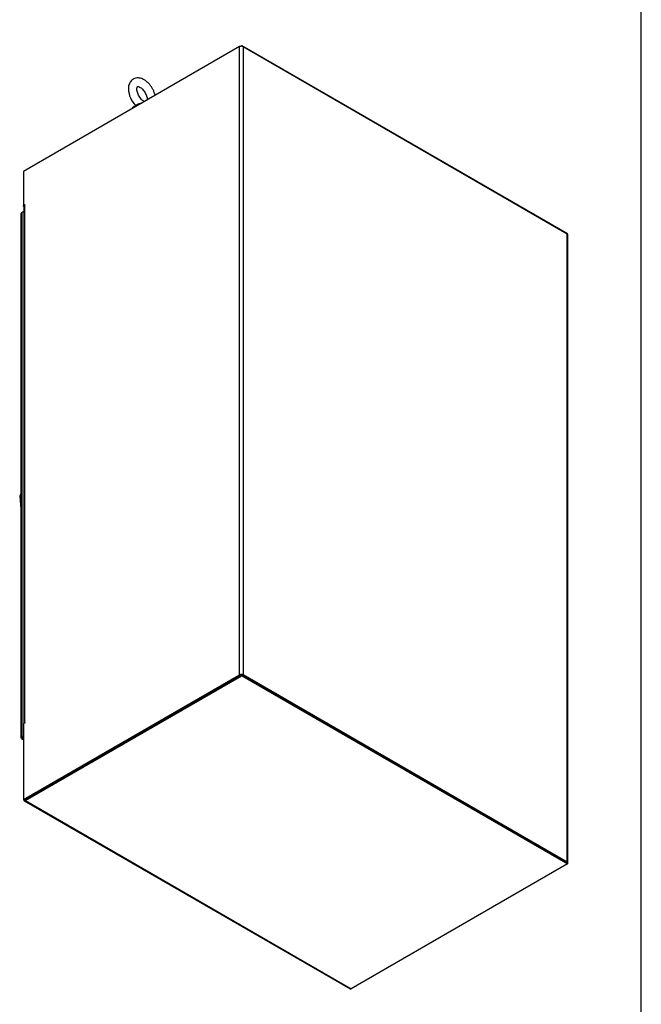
# Model space of a CAD drawing. Header units: inches. Extents: x 1 to 299, y -2 to 199.
# Tile 7 of 8: x 251 to 299, y 40 to 117. Entities that reach past the tile are written whole.
import ezdxf

# ---------------------------------------------------------------- set-up
doc = ezdxf.new("R2010")
doc.units = ezdxf.units.IN
doc.header["$MEASUREMENT"] = 0
for name, color, linetype in [('COM71106-8', 7, 'Continuous'), ('COM71107-8', 7, 'Continuous'), ('COM71108-8', 7, 'Continuous'), ('COM71112-2', 7, 'Continuous'), ('Default', 7, 'Continuous'), ('HAN13066', 7, 'Continuous'), ('SCS00680', 7, 'Continuous'), ('WAF25362', 7, 'Continuous')]:
    doc.layers.add(name, color=color, linetype=linetype)

# ---------------------------------------------------------------- blocks, each defined once
blk = doc.blocks.new('SE7')
at = {"layer": 'COM71106-8', "color": 7, "linetype": 'Continuous'}
for p, q in [((268.1438233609, 114.4259149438), (251.3320858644, 104.7196537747)), ((268.1438233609, 65.54226464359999), (268.1438233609, 114.4259149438)), ((268.4125239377, 114.4259149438), (293.6420938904, 99.85961594)), ((268.4125239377, 114.4259149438), (268.4125239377, 65.54226464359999)), ((251.3320858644, 104.7196537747), (251.3320858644, 102.0660398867)), ((251.4332021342, 102.1244193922), (251.3320858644, 102.0660398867)), ((251.3614055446, 102.0491121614), (251.3320858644, 102.0660398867)), ((251.3436112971, 102.0027614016), (251.3436112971, 61.7622578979)), ((251.3992610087, 102.0803285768), (251.4332021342, 102.0999244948)), ((251.3992610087, 102.0803285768), (251.3992610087, 61.8188821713)), ((251.4438087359, 102.1182956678), (251.4332021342, 102.1244193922)), ((293.6420938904, 50.9759656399), (293.6420938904, 99.85961594)), ((293.697743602, 50.8983984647), (293.697743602, 99.7820487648)), ((251.3320858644, 55.8360034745), (268.1438233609, 65.54226464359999)), ((251.3992610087, 55.7972198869), (268.2109985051, 65.503481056)), ((293.6420938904, 50.9759656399), (268.4125239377, 65.54226464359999)), ((251.4332021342, 61.81398319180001), (251.3320858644, 61.7556036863)), ((251.3320858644, 61.7556036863), (251.3320858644, 55.8360034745)), ((251.3992610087, 61.8188821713), (251.4332021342, 61.8384780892)), ((251.4438087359, 61.8323543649), (251.4332021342, 61.8384780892)), ((251.3320858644, 55.8360034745), (251.3992610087, 55.7972198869))]:
    blk.add_line(p, q, dxfattribs=at)
for centre, major_axis, start_param, end_param in [((268.2781736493, 114.3483477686), (-0.1899999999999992, 8.963876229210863e-16), 3.926990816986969, 5.497787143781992), ((251.5336112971, 102.0027614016), (0.1900000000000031, -4.012796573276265e-15), 2.356194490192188, 3.14159265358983), ((251.4332021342, 102.1121719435), (-0.007500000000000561, -0.01299038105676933), 0.7853981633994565, 3.926990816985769), ((293.507743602, 99.7820487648), (-0.1899999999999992, 8.033735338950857e-15), 3.141592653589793, 3.926990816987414), ((268.2781736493, 65.4646974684), (0.19, -7.579286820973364e-15), 0.7853981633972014, 2.356194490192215), ((251.5336112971, 61.74131499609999), (0.1900000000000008, 2.792350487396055e-15), 2.356194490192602, 2.925815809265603), ((251.4332021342, 61.8262306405), (-0.007499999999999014, -0.01299038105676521), 0.7853981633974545, 3.926990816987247), ((293.507743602, 50.8983984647), (-0.1899999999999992, 5.348742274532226e-15), 2.560607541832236, 3.926990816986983)]:
    blk.add_ellipse(centre, major_axis=major_axis, ratio=0.5773502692, start_param=start_param, end_param=end_param, dxfattribs=at)
at = {"layer": 'COM71107-8', "color": 7, "linetype": 'Continuous'}
for p, q in [((268.1438233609, 114.4259149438), (268.3026486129, 114.5176127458)), ((268.3026486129, 114.5176127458), (293.6665688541, 99.87374656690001)), ((268.3026486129, 114.45713039), (268.3026486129, 114.5176127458)), ((251.3320858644, 101.9884727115), (251.3320858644, 102.0660398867)), ((251.3436112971, 101.9951269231), (251.3320858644, 101.9884727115)), ((251.3320858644, 101.9884727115), (251.3436112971, 101.9818184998)), ((293.6665688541, 99.8422554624), (293.6665688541, 99.87374656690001))]:
    blk.add_line(p, q, dxfattribs=at)
at = {"layer": 'COM71108-8', "color": 7, "linetype": 'Continuous'}
for p, q in [((251.4664361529, 55.8360034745), (268.3026486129, 65.5563952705)), ((251.4664361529, 55.7584362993), (268.3026486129, 65.4788280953)), ((268.3026486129, 65.5563952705), (293.6665688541, 50.9125290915)), ((268.3026486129, 65.5563952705), (268.3026486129, 65.4788280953)), ((268.3026486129, 65.4788280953), (293.6665688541, 50.8349619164)), ((251.3714361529, 55.749025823), (276.735356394, 41.1051596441)), ((251.4664361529, 55.7584362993), (276.830356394, 41.1145701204)), ((293.6665688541, 50.8349619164), (276.830356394, 41.1145701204)), ((293.6665688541, 50.9125290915), (293.6665688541, 50.8349619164))]:
    blk.add_line(p, q, dxfattribs=at)
for centre, major_axis, start_param, end_param in [((251.4664361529, 55.91357064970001), (0.09499999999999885, 0.1645448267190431), 2.356194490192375, 3.926990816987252), ((276.830356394, 41.2697044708), (0.09499999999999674, 0.1645448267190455), 3.141592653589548, 3.926990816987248)]:
    blk.add_ellipse(centre, major_axis=major_axis, ratio=0.5773502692, start_param=start_param, end_param=end_param, dxfattribs=at)
at = {"layer": 'COM71112-2', "color": 7, "linetype": 'Continuous'}
for p, q in [((251.1233469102, 101.4162488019), (251.1233469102, 60.6446206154)), ((251.3436112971, 101.5888563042), (251.1789966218, 101.4938159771)), ((251.1789966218, 101.4938159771), (251.1789966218, 60.7221877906)), ((251.1815266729, 60.6461722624), (251.123386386, 60.6468566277)), ((251.1512274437, 60.5963301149), (251.3320858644, 60.491911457)), ((251.1816610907, 60.6459394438), (251.1531836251, 60.5952462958)), ((251.1787777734, 60.6442747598), (251.1816665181, 60.6459425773)), ((251.1788622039, 60.6446339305), (251.1789965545, 60.6445562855)), ((251.1789966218, 60.7221877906), (251.3320858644, 60.8105739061)), ((251.1930428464, 60.6526659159), (251.1789966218, 60.64455632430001)), ((251.178996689, 60.6444011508), (251.1789966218, 60.64455632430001)), ((251.2460930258, 60.6834496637), (251.1815266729, 60.6461722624)), ((251.1816610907, 60.6459394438), (251.2462274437, 60.68321684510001)), ((251.246171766, 60.6833399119), (251.222901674, 60.6699049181)), ((251.2460374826, 60.6834175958), (251.246171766, 60.6833399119)), ((251.2460930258, 60.6834496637), (251.246171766, 60.683404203)), ((251.246171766, 60.683404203), (251.3320858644, 60.7330067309)), ((251.246171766, 60.6833399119), (251.246171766, 60.683404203)), ((251.2462274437, 60.68330776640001), (251.246171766, 60.6833399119)), ((251.2461719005, 60.6831847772), (251.246171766, 60.6833399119)), ((251.3320858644, 60.7328781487), (251.2462274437, 60.68330776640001)), ((251.2462274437, 60.68321684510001), (251.2462274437, 60.68330776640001)), ((251.3320858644, 60.6553109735), (251.2462274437, 60.6057405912)), ((251.2462274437, 60.6057405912), (251.3320858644, 60.55617020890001))]:
    blk.add_line(p, q, dxfattribs=at)
for centre, major_axis, start_param, end_param in [((251.3133469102, 101.4162488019), (-0.1899999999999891, -2.720868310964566e-14), 5.497787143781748, 6.262800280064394), ((251.3133469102, 60.6446206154), (-0.1899999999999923, 6.689647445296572e-15), 5.497787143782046, 6.262800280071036), ((251.2462274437, 60.7608749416), (-0.09499999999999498, -0.1645448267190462), 0.0203850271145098, 0.7853981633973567)]:
    blk.add_ellipse(centre, major_axis=major_axis, ratio=0.5773502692, start_param=start_param, end_param=end_param, dxfattribs=at)
for points in [[(251.1233863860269, 60.64685662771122), (251.1228648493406, 60.64503995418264), (251.1274032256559, 60.64321017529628), (251.1463704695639, 60.64167659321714), (251.1606025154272, 60.64202854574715), (251.1786433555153, 60.64450757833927)], [(251.1531836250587, 60.59524629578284), (251.1513495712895, 60.59570296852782), (251.1520341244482, 60.60054820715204), (251.1601896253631, 60.61774111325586), (251.1676104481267, 60.62989045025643), (251.1787777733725, 60.64427475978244)]]:
    blk.add_open_spline(points, degree=3, knots=[0, 0, 0, 0, 0.5, 0.5, 1, 1, 1, 1], dxfattribs=at)
at = {"layer": 'HAN13066', "color": 7, "linetype": 'Continuous'}
for p, q in [((251.0382047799, 79.3681710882), (251.0394722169, 79.3693587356)), ((251.0876498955, 79.5664897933), (251.0750046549, 79.5481022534)), ((251.1233469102, 79.61115038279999), (251.0753686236, 79.5525819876))]:
    blk.add_line(p, q, dxfattribs=at)
for centre, radius, start, end in [((251.4217235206, 79.3618829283), 0.396423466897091, 149.9220964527, 182.1445556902), ((251.4078006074, 79.38968970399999), 0.3701957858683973, 153.8950609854, 183.3717962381), ((259.1773003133, 79.93390999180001), 8.157387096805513, 183.9684620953, 188.7596452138)]:
    blk.add_arc(centre, radius, start, end, dxfattribs=at)
blk.add_open_spline([(251.0381925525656, 79.36788263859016), (251.0334629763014, 79.36484938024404), (251.0299217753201, 79.36118527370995), (251.026453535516, 79.3552765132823), (251.025631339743, 79.35327539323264), (251.0247943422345, 79.34984039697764), (251.0246115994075, 79.34840956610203), (251.0245928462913, 79.34698416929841)], degree=3, knots=[0.0009314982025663, 0.0009314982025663, 0.0009314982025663, 0.0009314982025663, 0.2500000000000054, 0.2500000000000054, 0.3750000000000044, 0.3750000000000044, 0.4618048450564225, 0.4618048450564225, 0.4618048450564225, 0.4618048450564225], dxfattribs=at)
for points in [[(251.1233469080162, 79.46797271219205), (251.0953886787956, 79.43510138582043), (251.0674304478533, 79.40223006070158), (251.039472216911, 79.36935873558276)], [(251.1089335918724, 79.59586373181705), (251.0963418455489, 79.58313727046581), (251.0850333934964, 79.56861487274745), (251.0753686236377, 79.55258198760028)], [(251.1217502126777, 78.63185725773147), (251.1140040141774, 78.68083559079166), (251.1067145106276, 78.72965887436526), (251.0998835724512, 78.77832647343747)]]:
    blk.add_open_spline(points, degree=3, dxfattribs=at)
at = {"layer": 'SCS00680', "color": 7, "linetype": 'Continuous'}
blk.add_arc((261.4194033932, 111.2159865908), 1.937600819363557, 182.4007338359, 225.2912626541, dxfattribs=at)
blk.add_ellipse((260.5471014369, 109.5921991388), major_axis=(0.6111782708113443, 0), ratio=0.5773502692, start_param=1.898882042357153, end_param=2.230068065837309, dxfattribs=at)
for points, knots in [([(261.5703642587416, 110.6287363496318), (261.5568310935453, 110.6877084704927), (261.5180420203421, 110.8242804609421), (261.4316760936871, 111.0358318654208), (261.3098646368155, 111.2553750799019), (261.1637507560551, 111.4580507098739), (260.9968754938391, 111.6377540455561), (260.8124666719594, 111.7885541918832), (260.6206784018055, 111.8999076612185), (260.4293431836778, 111.9684652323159), (260.2462287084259, 111.9949067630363), (260.0714262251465, 111.9810348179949), (259.9060666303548, 111.9266038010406), (259.7592993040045, 111.8315974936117), (259.6401681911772, 111.7010184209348), (259.5538462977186, 111.5443276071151), (259.4992495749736, 111.3655488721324), (259.4841230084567, 111.2195587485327), (259.4835513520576, 111.1445646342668), (259.4835032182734, 111.1348234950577)], [0.3494819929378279, 0.3494819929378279, 0.3494819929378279, 0.3494819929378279, 0.3828915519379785, 0.4265571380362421, 0.4701117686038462, 0.5137657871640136, 0.5577126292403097, 0.6022250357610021, 0.6475269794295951, 0.6885380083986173, 0.7275150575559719, 0.7646215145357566, 0.8006843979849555, 0.8390231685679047, 0.8763939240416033, 0.9138982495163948, 0.9528708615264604, 0.9947438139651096, 1, 1, 1, 1]), ([(260.1460032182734, 111.1348234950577), (260.1466232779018, 111.156491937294), (260.1482192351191, 111.2088858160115), (260.1646972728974, 111.2788986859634), (260.1868139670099, 111.3169352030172), (260.1958298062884, 111.3223024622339), (260.1971336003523, 111.325314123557), (260.2396518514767, 111.3275034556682), (260.3126818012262, 111.3080679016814), (260.4105284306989, 111.2573627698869), (260.5222779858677, 111.1716658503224), (260.6355909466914, 111.0548730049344), (260.7413819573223, 110.9124648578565), (260.8312329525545, 110.7531870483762), (260.8983508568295, 110.5884106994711), (260.9387041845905, 110.4309206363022), (260.9487728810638, 110.3264842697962), (260.9481502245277, 110.2768752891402), (260.9477914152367, 110.2670688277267)], [0, 0, 0, 0, 0.0172128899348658, 0.049614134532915, 0.0824340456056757, 0.1174958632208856, 0.1622667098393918, 0.1944469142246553, 0.2253137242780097, 0.2580570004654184, 0.2911113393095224, 0.3249501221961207, 0.3595041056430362, 0.3944572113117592, 0.4294289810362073, 0.4639374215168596, 0.4976716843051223, 0.5063824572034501, 0.5063824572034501, 0.5063824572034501, 0.5063824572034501]), ([(260.7315812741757, 110.1427779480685), (260.7059735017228, 110.156406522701), (260.6430677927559, 110.1954830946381), (260.5378431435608, 110.2841286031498), (260.4258372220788, 110.4093158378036), (260.3239973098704, 110.5577266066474), (260.240261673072, 110.7202170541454), (260.1811370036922, 110.8830224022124), (260.1504475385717, 111.028485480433), (260.1471684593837, 111.099351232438), (260.1460032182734, 111.1348234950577)], [0.7421046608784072, 0.7421046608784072, 0.7421046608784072, 0.7421046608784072, 0.7678219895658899, 0.8010854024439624, 0.835162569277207, 0.8698730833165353, 0.904874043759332, 0.9397449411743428, 0.9740498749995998, 1, 1, 1, 1]), ([(260.0779201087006, 109.8125047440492), (260.0670557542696, 109.8222584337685), (260.0638175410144, 109.834899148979), (260.0815635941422, 109.8717875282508), (260.1114022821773, 109.8980442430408), (260.206221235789, 109.9510882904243), (260.2681769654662, 109.9761848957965), (260.391497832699, 110.0151472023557), (260.4517174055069, 110.0291695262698), (260.5223316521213, 110.0407284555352), (260.53816978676, 110.0429775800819), (260.5535590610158, 110.0447369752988)], [0.3272877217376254, 0.3272877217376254, 0.3272877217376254, 0.3272877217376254, 0.3750000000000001, 0.3750000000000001, 0.4375000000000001, 0.4375000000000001, 0.5, 0.5, 0.5625, 0.5625, 0.5813138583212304, 0.5813138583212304, 0.5813138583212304, 0.5813138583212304]), ([(260.4754483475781, 109.9990200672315), (260.4342438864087, 109.9885568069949), (260.3903954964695, 109.9755576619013), (260.2851526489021, 109.9391261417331), (260.2230252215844, 109.9130764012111), (260.1473216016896, 109.8717540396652), (260.1252049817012, 109.8573045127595), (260.1083752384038, 109.8438779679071)], [0.4547529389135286, 0.4547529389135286, 0.4547529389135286, 0.4547529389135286, 0.4999999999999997, 0.4999999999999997, 0.5624999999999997, 0.5624999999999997, 0.59654038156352, 0.59654038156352, 0.59654038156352, 0.59654038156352])]:
    blk.add_open_spline(points, degree=3, knots=knots, dxfattribs=at)
at = {"layer": 'WAF25362', "color": 7, "linetype": 'Continuous'}
blk.add_ellipse((260.5471014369, 109.414509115), major_axis=(-0.8749999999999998, -8.87850597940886e-16), ratio=0.5773502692, start_param=4.993312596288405, end_param=6.002261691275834, dxfattribs=at)
blk = doc.blocks.new('BORDER')
at = {"layer": 'Default', "color": 7, "linetype": 'Continuous'}
blk.add_line((0, 0), (0, 27.86), dxfattribs=at)

msp = doc.modelspace()

# ---------------------------------------------------------------- block references
at = {"layer": 'Default', "color": 7, "xscale": 7.12, "yscale": 7.12, "zscale": 7.12}
msp.add_blockref('BORDER', (299.4106729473, 0.5636553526), dxfattribs=at)
at = {"layer": 'Default'}
msp.add_blockref('SE7', (0, 0), dxfattribs=at)

doc.saveas('drawing.dxf')
